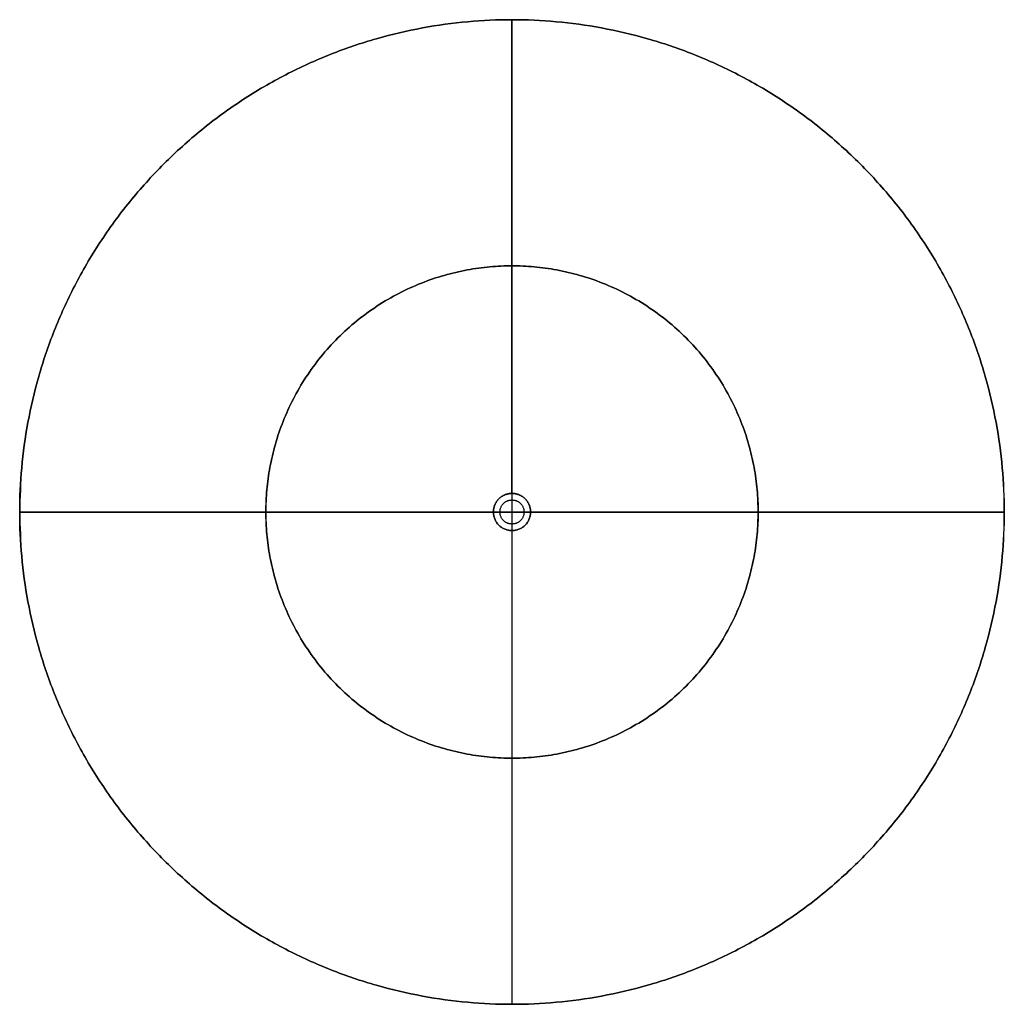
# Model space of a CAD drawing. Header units: millimetres. Extents: x 1390 to 1570, y -122 to 58.
import ezdxf

# ---------------------------------------------------------------- set-up
doc = ezdxf.new("R2010")
doc.units = ezdxf.units.MM
doc.layers.add('Layer 01', color=7, linetype='Continuous', true_color=0x000000)

msp = doc.modelspace()

# ---------------------------------------------------------------- linework, layer by layer
at = {"layer": 'Layer 01'}
for p, q in [((1480.24, -28.11, 577.4), (1480.24, -29.31, 577.4)), ((1480.24, -28.11, 2911.3), (1480.24, -29.31, 2911.3)), ((1476.84, -31.51, 2911.3), (1390.24, -31.51, 3200)), ((1476.84, -31.51, 577.4), (1478.04, -31.51, 577.4)), ((1478.04, -31.51, 2911.3), (1476.84, -31.51, 2911.3)), ((1482.44, -31.51, 577.4), (1483.64, -31.51, 577.4)), ((1483.64, -31.51, 2911.3), (1482.44, -31.51, 2911.3)), ((1483.64, -31.51, 288.7), (1570.24, -31.51)), ((1483.64, -31.51, 577.4), (1570.24, -31.51, 288.7)), ((1480.24, -33.71, 577.4), (1480.24, -34.91, 577.4)), ((1480.24, -33.71, 2911.3), (1480.24, -34.91, 2911.3))]:
    msp.add_line(p, q, dxfattribs=at)
for points, weights, knots in [([(1570.24, -31.51), (1570.24, 58.49), (1480.24, 58.49), (1390.24, 58.49), (1390.24, -31.51), (1390.24, -121.51), (1480.24, -121.51), (1570.24, -121.51), (1570.24, -31.51)], [1, 0.707106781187, 1, 0.707106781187, 1, 0.707106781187, 1, 0.707106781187, 1], [-565.486678, -565.486678, -565.486678, -424.115008, -424.115008, -282.743339, -282.743339, -141.371669, -141.371669, 0, 0, 0]), ([(1570.24, -31.51, 288.7), (1570.24, 58.49, 288.7), (1480.24, 58.49, 288.7), (1390.24, 58.49, 288.7), (1390.24, -31.51, 288.7), (1390.24, -121.51, 288.7), (1480.24, -121.51, 288.7), (1570.24, -121.51, 288.7), (1570.24, -31.51, 288.7)], [1, 0.707106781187, 1, 0.707106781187, 1, 0.707106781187, 1, 0.707106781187, 1], [-565.486678, -565.486678, -565.486678, -424.115008, -424.115008, -282.743339, -282.743339, -141.371669, -141.371669, 0, 0, 0]), ([(1390.24, -31.51, 3200), (1390.24, 58.49, 3200), (1480.24, 58.49, 3200), (1570.24, 58.49, 3200), (1570.24, -31.51, 3200), (1570.24, -121.51, 3200), (1480.24, -121.51, 3200), (1390.24, -121.51, 3200), (1390.24, -31.51, 3200)], [1, 0.707106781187, 1, 0.707106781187, 1, 0.707106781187, 1, 0.707106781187, 1], [-565.486678, -565.486678, -565.486678, -424.115008, -424.115008, -282.743339, -282.743339, -141.371669, -141.371669, 0, 0, 0]), ([(1525.24, -31.51, 150.02), (1525.24, -76.51, 150.02), (1480.24, -76.51, 150.02), (1435.24, -76.51, 150.02), (1435.24, -31.51, 150.02), (1435.24, 13.49, 150.02), (1480.24, 13.49, 150.02), (1525.24, 13.49, 150.02), (1525.24, -31.51, 150.02)], [1, 0.707106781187, 1, 0.707106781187, 1, 0.707106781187, 1, 0.707106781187, 1], [0, 0, 0, 141.371669, 141.371669, 282.743339, 282.743339, 424.115008, 424.115008, 565.486678, 565.486678, 565.486678]), ([(1525.24, -31.51, 438.72), (1525.24, -76.51, 438.72), (1480.24, -76.51, 438.72), (1435.24, -76.51, 438.72), (1435.24, -31.51, 438.72), (1435.24, 13.49, 438.72), (1480.24, 13.49, 438.72), (1525.24, 13.49, 438.72), (1525.24, -31.51, 438.72)], [1, 0.707106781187, 1, 0.707106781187, 1, 0.707106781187, 1, 0.707106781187, 1], [0, 0, 0, 141.371669, 141.371669, 282.743339, 282.743339, 424.115008, 424.115008, 565.486678, 565.486678, 565.486678]), ([(1435.24, -31.51, 3049.98), (1435.24, -76.51, 3049.98), (1480.24, -76.51, 3049.98), (1525.24, -76.51, 3049.98), (1525.24, -31.51, 3049.98), (1525.24, 13.49, 3049.98), (1480.24, 13.49, 3049.98), (1435.24, 13.49, 3049.98), (1435.24, -31.51, 3049.98)], [1, 0.707106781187, 1, 0.707106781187, 1, 0.707106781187, 1, 0.707106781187, 1], [0, 0, 0, 141.371669, 141.371669, 282.743339, 282.743339, 424.115008, 424.115008, 565.486678, 565.486678, 565.486678]), ([(1483.64, -31.51, 2911.3), (1483.64, -30.1, 2911.3), (1482.64, -29.11, 2911.3), (1481.65, -28.11, 2911.3), (1480.24, -28.11, 2911.3), (1478.83, -28.11, 2911.3), (1477.84, -29.11, 2911.3), (1476.84, -30.1, 2911.3), (1476.84, -31.51, 2911.3)], [1, 0.923877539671, 1, 0.923877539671, 1, 0.923877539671, 1, 0.923877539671, 1], [848.230016, 848.230016, 848.230016, 918.915851, 918.915851, 989.601686, 989.601686, 1060.287521, 1060.287521, 1130.973355, 1130.973355, 1130.973355]), ([(1476.84, -31.51, 577.4), (1476.84, -30.1, 577.4), (1477.84, -29.11, 577.4), (1478.83, -28.11, 577.4), (1480.24, -28.11, 577.4), (1481.65, -28.11, 577.4), (1482.64, -29.11, 577.4), (1483.64, -30.1, 577.4), (1483.64, -31.51, 577.4)], [1, 0.923877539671, 1, 0.923877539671, 1, 0.923877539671, 1, 0.923877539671, 1], [848.230016, 848.230016, 848.230016, 918.915851, 918.915851, 989.601686, 989.601686, 1060.287521, 1060.287521, 1130.973355, 1130.973355, 1130.973355]), ([(1476.84, -31.51, 288.7), (1476.84, -30.1, 288.7), (1477.84, -29.11, 288.7), (1478.83, -28.11, 288.7), (1480.24, -28.11, 288.7), (1481.65, -28.11, 288.7), (1482.64, -29.11, 288.7), (1483.64, -30.1, 288.7), (1483.64, -31.51, 288.7)], [1, 0.923877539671, 1, 0.923877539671, 1, 0.923877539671, 1, 0.923877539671, 1], [848.230016, 848.230016, 848.230016, 918.915851, 918.915851, 989.601686, 989.601686, 1060.287521, 1060.287521, 1130.973355, 1130.973355, 1130.973355]), ([(1482.44, -31.51, 2911.3), (1482.44, -29.31, 2911.3), (1480.24, -29.31, 2911.3), (1478.04, -29.31, 2911.3), (1478.04, -31.51, 2911.3), (1478.04, -33.71, 2911.3), (1480.24, -33.71, 2911.3), (1482.44, -33.71, 2911.3), (1482.44, -31.51, 2911.3)], [1, 0.707106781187, 1, 0.707106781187, 1, 0.707106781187, 1, 0.707106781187, 1], [0, 0, 0, 3.455752, 3.455752, 6.911504, 6.911504, 10.367256, 10.367256, 13.823008, 13.823008, 13.823008]), ([(1482.44, -31.51, 577.4), (1482.44, -29.31, 577.4), (1480.24, -29.31, 577.4), (1478.04, -29.31, 577.4), (1478.04, -31.51, 577.4), (1478.04, -33.71, 577.4), (1480.24, -33.71, 577.4), (1482.44, -33.71, 577.4), (1482.44, -31.51, 577.4)], [1, 0.707106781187, 1, 0.707106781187, 1, 0.707106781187, 1, 0.707106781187, 1], [0, 0, 0, 3.455752, 3.455752, 6.911504, 6.911504, 10.367256, 10.367256, 13.823008, 13.823008, 13.823008]), ([(1482.44, -31.51, 2283.73), (1482.44, -29.31, 2283.73), (1480.24, -29.31, 2283.73), (1478.04, -29.31, 2283.73), (1478.04, -31.51, 2283.73), (1478.04, -33.71, 2283.73), (1480.24, -33.71, 2283.73), (1482.44, -33.71, 2283.73), (1482.44, -31.51, 2283.73)], [1, 0.707106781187, 1, 0.707106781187, 1, 0.707106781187, 1, 0.707106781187, 1], [0, 0, 0, 3.455752, 3.455752, 6.911504, 6.911504, 10.367256, 10.367256, 13.823008, 13.823008, 13.823008]), ([(1476.84, -31.51, 2911.3), (1476.84, -34.91, 2911.3), (1480.24, -34.91, 2911.3), (1483.64, -34.91, 2911.3), (1483.64, -31.51, 2911.3)], [1, 0.707114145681, 1, 0.707114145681, 1], [565.486678, 565.486678, 565.486678, 706.858347, 706.858347, 848.230016, 848.230016, 848.230016]), ([(1483.64, -31.51, 577.4), (1483.64, -34.91, 577.4), (1480.24, -34.91, 577.4), (1476.84, -34.91, 577.4), (1476.84, -31.51, 577.4)], [1, 0.707114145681, 1, 0.707114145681, 1], [565.486678, 565.486678, 565.486678, 706.858347, 706.858347, 848.230016, 848.230016, 848.230016]), ([(1483.64, -31.51, 288.7), (1483.64, -34.91, 288.7), (1480.24, -34.91, 288.7), (1476.84, -34.91, 288.7), (1476.84, -31.51, 288.7)], [1, 0.707114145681, 1, 0.707114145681, 1], [565.486678, 565.486678, 565.486678, 706.858347, 706.858347, 848.230016, 848.230016, 848.230016])]:
    msp.add_rational_spline(points, weights, degree=2, knots=knots, dxfattribs=at)
for points in [[(1480.24, -28.11, 288.7), (1480.24, 15.19, 144.35), (1480.24, 58.49)], [(1480.24, 58.49), (1480.24, -31.51), (1480.24, -121.51)], [(1480.24, -28.11, 577.4), (1480.24, 15.19, 433.05), (1480.24, 58.49, 288.7)], [(1480.24, 58.49, 288.7), (1480.24, 15.19, 288.7), (1480.24, -28.11, 288.7)], [(1480.24, -28.11, 2911.3), (1480.24, 15.19, 3055.65), (1480.24, 58.49, 3200)], [(1480.24, 58.49, 3200), (1480.24, -31.51, 3200), (1480.24, -121.51, 3200)], [(1480.24, -29.31, 577.4), (1480.24, -29.31, 1744.35), (1480.24, -29.31, 2911.3)], [(1476.84, -31.51, 288.7), (1433.54, -31.51, 144.35), (1390.24, -31.51)], [(1390.24, -31.51), (1480.24, -31.51), (1570.24, -31.51)], [(1476.84, -31.51, 577.4), (1433.54, -31.51, 433.05), (1390.24, -31.51, 288.7)], [(1390.24, -31.51, 288.7), (1433.54, -31.51, 288.7), (1476.84, -31.51, 288.7)], [(1570.24, -31.51, 3200), (1480.24, -31.51, 3200), (1390.24, -31.51, 3200)], [(1478.04, -31.51, 577.4), (1478.04, -31.51, 1744.35), (1478.04, -31.51, 2911.3)], [(1482.44, -31.51, 577.4), (1482.44, -31.51, 1744.35), (1482.44, -31.51, 2911.3)], [(1483.64, -31.51, 288.7), (1526.94, -31.51, 288.7), (1570.24, -31.51, 288.7)], [(1483.64, -31.51, 2911.3), (1526.94, -31.51, 3055.65), (1570.24, -31.51, 3200)], [(1480.24, -33.71, 577.4), (1480.24, -33.71, 1744.35), (1480.24, -33.71, 2911.3)], [(1480.24, -34.91, 288.7), (1480.24, -78.21, 144.35), (1480.24, -121.51)], [(1480.24, -34.91, 577.4), (1480.24, -78.21, 433.05), (1480.24, -121.51, 288.7)], [(1480.24, -34.91, 288.7), (1480.24, -78.21, 288.7), (1480.24, -121.51, 288.7)], [(1480.24, -34.91, 2911.3), (1480.24, -78.21, 3055.65), (1480.24, -121.51, 3200)]]:
    msp.add_open_spline(points, degree=2, dxfattribs=at)

doc.saveas('drawing.dxf')
